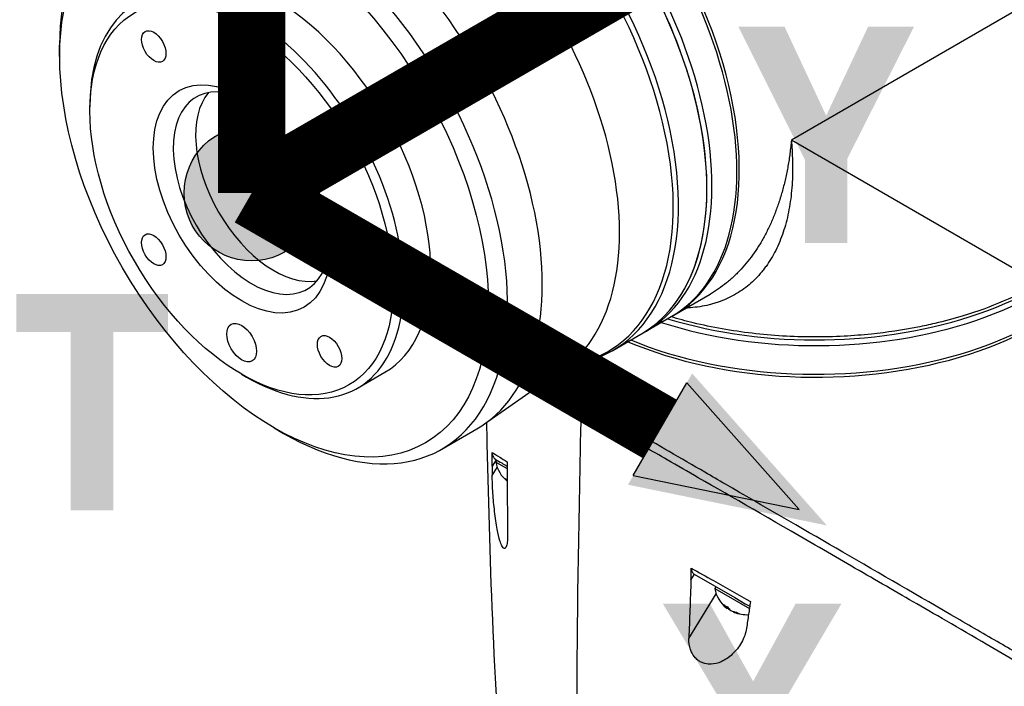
# Model space of a CAD drawing. Header units: millimetres. Extents: x 0 to 5219, y 0 to 2970.
# Tile 225 of 229: x 3247 to 3387, y 2409 to 2503. Entities that reach past the tile are written whole.
import ezdxf

# ---------------------------------------------------------------- set-up
doc = ezdxf.new("R2010")
doc.units = ezdxf.units.MM
doc.header["$LTSCALE"] = 0.2
for name, color, linetype in [('01_Object Line', 4, 'Continuous'), ('07_Special Line2', 76, 'Continuous'), ('12_Before Rev.Num.', 5, 'Continuous')]:
    doc.layers.add(name, color=color, linetype=linetype)
doc.layers.add('14_Mark', color=7, linetype='Continuous', true_color=0xe03c31)
doc.styles.add('Rainbow-5.0 Style', font='malgunsl.ttf')

# ---------------------------------------------------------------- blocks, each defined once
blk = doc.blocks.new('Blk$A18R1-4W24T')
for p, q in [((142.48, 1196.38), (107.87, 1176.39)), ((3.91, 1188.28), (3.91, 1189.86)), ((8.2, 1180.5), (8.2, 1181.31)), ((143.12, 1156.04), (107.87, 1176.39)), ((91.16, 1151.53), (96.33, 1154.51)), ((96.33, 1154.51), (96.33, 1154.51)), ((82.51, 1146.53), (90.81, 1151.32)), ((77.18, 1144.64), (77.84, 1144.77)), ((29.77, 1143.14), (30.48, 1142.73)), ((46.23, 1141.17), (50.12, 1143.42)), ((75.44, 1143.86), (64.26, 1136.06)), ((77.85, 1138.14), (78.75, 1138.95)), ((34.37, 1135.54), (35.73, 1134.75)), ((58.23, 1132.52), (63.17, 1135.37)), ((65.93, 1130.99), (65.38, 1130.1)), ((66.03, 1130.94), (65.88, 1130.68)), ((65.88, 1130.68), (67.49, 1129.75)), ((66.03, 1130.94), (66.32, 1130.77)), ((65.38, 1128.76), (66.09, 1129.91)), ((94.08, 1114.74), (93.61, 1113.99)), ((94.08, 1114.74), (99.82, 1111.43)), ((95.51, 1114.56), (95.51, 1114.56)), ((95.58, 1114.52), (95.58, 1114.52)), ((96.17, 1114.19), (96.17, 1114.19)), ((97.14, 1112.97), (96.99, 1112.71)), ((96.99, 1112.71), (101.91, 1109.87)), ((99.13, 1112.52), (99.13, 1112.52)), ((93.31, 1105.63), (97.2, 1111.94)), ((99.82, 1111.43), (101.33, 1110.56)), ((101.74, 1111.04), (101.74, 1111.04)), ((98.86, 1110.06), (98.75, 1109.88)), ((99.13, 1109.7), (99.12, 1109.67)), ((99.66, 1109.44), (99.63, 1109.38)), ((101.33, 1110.56), (101.96, 1110.19))]:
    blk.add_line(p, q)
for centre, start, end in [((70.32, 1131.48), 190.2393, 231.2982), ((101.44, 1113.52), 190.2393, 232.0145), ((101.44, 1113.52), 247.9855, 274.4285)]:
    blk.add_arc(centre, 4.52, start, end)
for centre, major_axis, ratio, start_param, end_param in [((68.31, 1190.29), (22.5, -38.97), 0.57735, 0, 3.141593), ((64.06, 1187.84), (-22.5, 38.97), 0.57735, 3.141593, 6.283185), ((64.06, 1187.84), (22.5, -38.97), 0.57735, 0, 3.141593), ((64.77, 1188.25), (22.5, -38.97), 0.57735, 0, 3.141593), ((59.43, 1185.17), (22.39, -38.78), 0.57735, 6.092564, 9.615399), ((60.01, 1185.5), (-22.5, 38.97), 0.57735, 2.950972, 6.473806), ((68.66, 1190.5), (22.5, -38.97), 0.57735, 6.275328, 8.628268), ((40.67, 1174.34), (22.5, -38.97), 0.57735, 0, 3.141593), ((35.73, 1171.49), (22.5, -38.97), 0.57735, 5.497787, 10.210176), ((52.46, 1181.15), (21.92, -37.96), 0.57735, 0.049466, 2.106626), ((34.37, 1170.7), (-15.75, 27.28), 0.57735, 3.141593, 6.283185), ((30.48, 1168.45), (-15.75, 27.28), 0.57735, 2.356194, 7.068583), ((31.18, 1168.86), (-7.88, 13.64), 0.57735, 5.55942, 10.148544), ((34.37, 1170.7), (7.88, -13.64), 0.57735, 3.345023, 6.079755), ((111.3, 1174), (45, 0), 0.57735, 4.226786, 6.283185), ((111.3, 1173.19), (45, 0), 0.57735, 4.203607, 6.283185), ((111.3, 1168.7), (45, 0), 0.57735, 4.078449, 6.291042), ((111.3, 1169.11), (45, 0), 0.57735, 4.089699, 6.283185), ((101.59, 1157.17), (2, 0), 0.57735, 0.275781, 0.275794), ((2518.83, 1715.45), (2115.74, 1665.62), 0.73313, 2.577115, 2.578242), ((98.77, 1362.05), (18.61, 309.58), 0.034154, 2.393618, 2.81451), ((77.22, 1263.99), (6.03, 199.3), 0.03852, 2.315592, 2.375727), ((70.07, 1131.63), (-2.25, -3.9), 0.57735, 5.955485, 6.130063), ((69.6, 1131.9), (-2.14, -3.71), 0.816497, 6.1984, 6.295733), ((109.55, 1247), (-14.92, -195.92), 0.040268, 5.461749, 5.521548), ((101.18, 1113.66), (-2.25, -3.9), 0.57735, 5.955485, 6.202632), ((100.71, 1113.94), (-2.14, -3.71), 0.816497, 6.1984, 6.367971), ((101.25, 1113.62), (-2.25, -3.9), 0.816497, 6.169141, 6.202632), ((101.62, 1113.41), (-2.25, -3.9), 0.816497, 6.087678, 6.202632), ((101.69, 1113.37), (-2.25, -3.9), 0.57735, 5.955485, 6.202632), ((101.18, 1113.66), (-2.25, -3.9), 0.57735, 0.080554, 0.114044), ((101.25, 1113.62), (-2.25, -3.9), 0.816497, 0.080554, 0.3277), ((101.62, 1113.41), (-2.25, -3.9), 0.816497, 0.080554, 0.3277), ((102.46, 1112.92), (-2.14, -3.71), 0.57735, 6.1984, 6.367971)]:
    blk.add_ellipse(centre, major_axis=major_axis, ratio=ratio, start_param=start_param, end_param=end_param)
for centre, major_axis in [((34.37, 1170.7), (21.53, -37.29)), ((29.77, 1168.04), (15.25, -26.41)), ((17.27, 1189.69), (1.23, -2.13)), ((29.77, 1168.04), (-8.88, 15.37)), ((42.27, 1175.26), (1.23, -2.13)), ((17.27, 1160.83), (1.23, -2.13)), ((29.77, 1147.63), (-1.5, 2.6)), ((42.27, 1146.39), (1.23, -2.13))]:
    blk.add_ellipse(centre, major_axis=major_axis, ratio=0.57735)
for points, knots in [([(107.87, 1176.39), (107.88, 1176.24), (107.91, 1175.95), (107.95, 1175.36), (108.01, 1174.34), (108.06, 1172.91), (108.04, 1171.24), (107.95, 1169.61), (107.79, 1168.04), (107.55, 1166.51), (107.23, 1165.03), (106.7, 1163.16), (105.86, 1160.99), (104.85, 1159.25), (104.08, 1158.19), (103.54, 1157.5), (102.82, 1156.7), (101.89, 1155.84), (100.88, 1155.08), (99.82, 1154.41), (98.68, 1153.83), (97.68, 1153.44), (96.85, 1153.17), (95.99, 1152.94), (94.89, 1152.72), (93.79, 1152.59), (93.13, 1152.55), (92.92, 1152.54)], [-0.00005585, -0.00005585, -0.00005585, -0.00005585, 0.00051707, 0.00109, 0.00223584, 0.00452754, 0.00681923, 0.00911093, 0.01140263, 0.01369432, 0.01598602, 0.01827771, 0.0228611, 0.02744449, 0.02859034, 0.02973619, 0.03202788, 0.03431958, 0.03661127, 0.03890297, 0.04119466, 0.04348636, 0.04463221, 0.04577806, 0.04806975, 0.05036145, 0.05135454, 0.05135454, 0.05135454, 0.05135454]), ([(107.87, 1176.39), (107.86, 1176.24), (107.84, 1176.08), (107.83, 1175.92), (107.81, 1175.76), (107.79, 1175.6), (107.78, 1175.45), (107.74, 1175.13), (107.71, 1174.82), (107.67, 1174.51), (107.63, 1174.2), (107.58, 1173.9), (107.54, 1173.6), (107.49, 1173.29), (107.44, 1172.99), (107.39, 1172.69), (107.28, 1172.09), (107.16, 1171.5), (107.03, 1170.93), (106.9, 1170.35), (106.76, 1169.78), (106.61, 1169.22), (106.45, 1168.66), (106.29, 1168.11), (106.11, 1167.57), (106.11, 1167.57), (106.11, 1167.56), (106.11, 1167.56), (105.93, 1167.02), (105.74, 1166.5), (105.54, 1165.98), (105.54, 1165.98), (105.54, 1165.97), (105.53, 1165.97), (105.43, 1165.71), (105.33, 1165.46), (105.22, 1165.21), (105.22, 1165.2), (105.22, 1165.2), (105.22, 1165.2), (105.12, 1164.95), (105.01, 1164.7), (104.9, 1164.46), (104.89, 1164.45), (104.89, 1164.45), (104.89, 1164.45), (104.67, 1163.96), (104.43, 1163.48), (104.19, 1163.02), (104.19, 1163.01), (104.19, 1163.01), (104.19, 1163.01), (103.94, 1162.55), (103.69, 1162.1), (103.42, 1161.66), (103.42, 1161.66), (103.42, 1161.65), (103.42, 1161.65), (103.15, 1161.22), (102.88, 1160.79), (102.59, 1160.39), (102.59, 1160.38), (102.59, 1160.38), (102.59, 1160.37), (102.3, 1159.96), (102, 1159.57), (101.7, 1159.18), (101.39, 1158.8), (101.08, 1158.43), (100.75, 1158.08), (100.75, 1158.08), (100.74, 1158.07), (100.74, 1158.07), (100.58, 1157.89), (100.41, 1157.72), (100.24, 1157.54), (100.07, 1157.38), (99.9, 1157.21), (99.73, 1157.05), (99.73, 1157.05), (99.73, 1157.04), (99.72, 1157.04), (99.55, 1156.88), (99.38, 1156.72), (99.2, 1156.57), (99.2, 1156.57), (99.19, 1156.56), (99.19, 1156.56), (99.02, 1156.41), (98.84, 1156.26), (98.66, 1156.11), (98.65, 1156.11), (98.65, 1156.11), (98.65, 1156.1), (98.28, 1155.81), (97.91, 1155.53), (97.53, 1155.27), (97.15, 1155.01), (96.76, 1154.76), (96.37, 1154.53), (96.37, 1154.53), (96.36, 1154.53), (96.36, 1154.53), (96.35, 1154.52), (96.34, 1154.52), (96.33, 1154.51)], [-0.00005797, -0.00005797, -0.00005797, -0.00005797, 0.00049405, 0.00049405, 0.00049405, 0.00104607, 0.00104607, 0.00104607, 0.0021501, 0.0021501, 0.0021501, 0.00325414, 0.00325414, 0.00325414, 0.00435817, 0.00435817, 0.00435817, 0.00656624, 0.00656624, 0.00656624, 0.00877431, 0.00877431, 0.00877431, 0.01098238, 0.01098238, 0.01098238, 0.01099361, 0.01099361, 0.01099361, 0.01319044, 0.01319044, 0.01319044, 0.01320357, 0.01320357, 0.01320357, 0.01429448, 0.01429448, 0.01429448, 0.01430847, 0.01430847, 0.01430847, 0.01539851, 0.01539851, 0.01539851, 0.01541335, 0.01541335, 0.01541335, 0.01760658, 0.01760658, 0.01760658, 0.01762291, 0.01762291, 0.01762291, 0.01981465, 0.01981465, 0.01981465, 0.01983223, 0.01983223, 0.01983223, 0.02202272, 0.02202272, 0.02202272, 0.02204132, 0.02204132, 0.02204132, 0.02425053, 0.02425053, 0.02425053, 0.02643885, 0.02643885, 0.02643885, 0.02645881, 0.02645881, 0.02645881, 0.02756281, 0.02756281, 0.02756281, 0.02864692, 0.02864692, 0.02864692, 0.02866725, 0.02866725, 0.02866725, 0.02975095, 0.02975095, 0.02975095, 0.02977133, 0.02977133, 0.02977133, 0.03085499, 0.03085499, 0.03085499, 0.03087541, 0.03087541, 0.03087541, 0.03308346, 0.03308346, 0.03308346, 0.03527112, 0.03527112, 0.03527112, 0.03529119, 0.03529119, 0.03529119, 0.03534111, 0.03534111, 0.03534111, 0.03534111]), ([(143.12, 1156.04), (143.11, 1156.03), (143.09, 1156.03), (141.49, 1155.11), (139.79, 1154.26), (136.18, 1152.73), (134.28, 1152.04), (130.98, 1151.03), (129.62, 1150.67), (127.45, 1150.16), (126.65, 1149.99), (123.69, 1149.4), (121.48, 1149.07), (117.96, 1148.71), (116.67, 1148.61), (113.92, 1148.46), (112.46, 1148.43), (109.54, 1148.44), (108.08, 1148.48), (105.18, 1148.66), (103.73, 1148.79), (100.87, 1149.12), (99.45, 1149.33), (96.66, 1149.83), (95.29, 1150.12), (92.86, 1150.7), (91.8, 1150.99), (90.76, 1151.3)], [-0.005485, -0.005485, -0.005485, -0.005485, 0, 0, 0.672232, 0.672232, 1.344501, 1.344501, 1.792512, 1.792512, 2.048534, 2.048534, 2.731437, 2.731437, 3.121573, 3.121573, 3.559727, 3.559727, 3.997928, 3.997928, 4.436084, 4.436084, 4.874274, 4.874274, 5.31242, 5.31242, 5.663307, 5.663307, 5.663307, 5.663307]), ([(75.44, 1143.86), (75.56, 1143.94), (75.68, 1144.02), (75.94, 1144.17), (76.07, 1144.24), (76.34, 1144.37), (76.47, 1144.42), (76.71, 1144.51), (76.82, 1144.55), (77.02, 1144.61), (77.11, 1144.63), (77.18, 1144.64)], [3.8775249, 3.8775249, 3.8775249, 3.8775249, 3.9255423, 3.9255423, 3.9735597, 3.9735597, 4.0215771, 4.0215771, 4.0695944, 4.0695944, 4.1176118, 4.1176118, 4.1176118, 4.1176118]), ([(78.75, 1138.95), (78.72, 1138.96), (78.69, 1138.98), (78.62, 1139.02), (78.59, 1139.04), (78.5, 1139.1), (78.43, 1139.14), (78.24, 1139.25), (78.12, 1139.32), (77.74, 1139.54), (77.49, 1139.69), (76.76, 1140.12), (76.28, 1140.4), (74.89, 1141.2), (74.03, 1141.7), (73.19, 1142.18), (73.15, 1142.21), (73.11, 1142.23)], [0.0000473, 0.0000473, 0.0000473, 0.0000473, 0.0110084, 0.0110084, 0.0203933, 0.0203933, 0.039197, 0.039197, 0.0769304, 0.0769304, 0.152825, 0.152825, 0.3056694, 0.3056694, 0.6102316, 0.6102316, 0.6261714, 0.6261714, 0.6261714, 0.6261714]), ([(77.85, 1138.14), (77.83, 1138.15), (77.8, 1138.16), (77.75, 1138.2), (77.72, 1138.21), (77.64, 1138.26), (77.59, 1138.29), (77.43, 1138.38), (77.33, 1138.44), (77.02, 1138.62), (76.81, 1138.74), (76.2, 1139.09), (75.8, 1139.32), (74.64, 1139.99), (73.9, 1140.41), (72.8, 1141.05), (72.41, 1141.27), (72.04, 1141.49)], [0.000001, 0.000001, 0.000001, 0.000001, 0.0091616, 0.0091616, 0.0169709, 0.0169709, 0.0325896, 0.0325896, 0.0638273, 0.0638273, 0.1263043, 0.1263043, 0.2512646, 0.2512646, 0.5013302, 0.5013302, 0.6457966, 0.6457966, 0.6457966, 0.6457966]), ([(142.81, 1101.97), (142.8, 1101.98), (142.74, 1102.02), (142.6, 1102.09), (142.54, 1102.12), (142.37, 1102.21), (142.26, 1102.28), (141.92, 1102.46), (141.69, 1102.59), (141, 1102.97), (140.53, 1103.23), (139.1, 1104.03), (138.11, 1104.6), (135.03, 1106.37), (132.84, 1107.65), (124.99, 1112.21), (119.41, 1115.44), (109.24, 1121.32), (103.91, 1124.4), (97.54, 1128.09), (96.56, 1128.66), (92.18, 1131.2), (88.8, 1133.15), (84.38, 1135.7), (83.19, 1136.39), (81.47, 1137.39), (80.9, 1137.71), (80.08, 1138.19), (79.81, 1138.34), (79.4, 1138.57), (79.27, 1138.65), (79.07, 1138.76), (79.01, 1138.8), (78.91, 1138.86), (78.88, 1138.88), (78.81, 1138.92), (78.78, 1138.93), (78.75, 1138.95)], [0.0003975, 0.0003975, 0.0003975, 0.0003975, 0.0037334, 0.0037334, 0.0059736, 0.0059736, 0.0104554, 0.0104554, 0.0194241, 0.0194241, 0.0373842, 0.0373842, 0.0734232, 0.0734232, 0.1463793, 0.1463793, 0.3201527, 0.3201527, 0.4871586, 0.4871586, 0.516686, 0.516686, 0.6197489, 0.6197489, 0.6590143, 0.6590143, 0.678683, 0.678683, 0.6884419, 0.6884419, 0.6932923, 0.6932923, 0.6957089, 0.6957089, 0.6969153, 0.6969153, 0.6983201, 0.6983201, 0.6983201, 0.6983201]), ([(77.85, 1138.14), (77.88, 1138.12), (77.91, 1138.1), (77.98, 1138.06), (78.01, 1138.04), (78.05, 1138.02)], [-0.02987732, -0.02987732, -0.02987732, -0.02987732, -0.01373724, -0.01373724, 0, 0, 0, 0]), ([(157.86, 1091.94), (157.86, 1091.93), (157.51, 1092.1), (156.71, 1092.56), (155.89, 1093.07), (152.75, 1094.92), (150.85, 1096), (146.64, 1098.43), (144.91, 1099.48), (142.87, 1100.62), (141.51, 1101.34), (138.04, 1103.34), (136.53, 1104.24), (130.94, 1107.53), (127.33, 1109.59), (123.24, 1111.95), (121.76, 1112.8), (117.37, 1115.34), (114.37, 1117.07), (105.1, 1122.43), (99.46, 1125.69), (93.17, 1129.3), (91.7, 1130.14), (88.07, 1132.23), (85.92, 1133.46), (81.81, 1135.84), (79.86, 1136.98), (78.05, 1138.02)], [1.915503, 1.915503, 1.915503, 1.915503, 2.453917, 2.453917, 3.119268, 3.119268, 3.710855, 3.710855, 4.236876, 4.236876, 4.642605, 4.642605, 4.934699, 4.934699, 5.667174, 5.667174, 6.066186, 6.066186, 6.818123, 6.818123, 8.314738, 8.314738, 8.772171, 8.772171, 9.455351, 9.455351, 10.137965, 10.137965, 10.137965, 10.137965]), ([(67.12, 1081.64), (65.55, 1099.48), (65.04, 1117.22), (64.62, 1135.35), (64.61, 1135.82), (64.6, 1136.3)], [0, 0, 0, 0, 6.08921, 6.08921, 6.253362, 6.253362, 6.253362, 6.253362]), ([(65.37, 1132.03), (65.64, 1131.86), (66, 1131.63), (66.45, 1131.36), (66.75, 1131.17), (67.1, 1130.96), (67.49, 1130.72)], [0, 0, 0, 0, 0.5977799, 0.5977799, 0.5977799, 0.9999999, 0.9999999, 0.9999999, 0.9999999]), ([(65.37, 1132.03), (65.37, 1131.9), (65.39, 1131.77), (65.45, 1131.56), (65.49, 1131.47), (65.64, 1131.22), (65.77, 1131.08), (65.93, 1130.99)], [0.0000032, 0.0000032, 0.0000032, 0.0000032, 0.0503484, 0.0503484, 0.0941618, 0.0941618, 0.1878468, 0.1878468, 0.1878468, 0.1878468]), ([(65.38, 1130.1), (65.38, 1130.45), (65.38, 1130.82), (65.37, 1131.45), (65.37, 1131.76), (65.37, 1132.03)], [-0.2324123, -0.2324123, -0.2324123, -0.2324123, -0.1008984, -0.1008984, -0.0000209, -0.0000209, -0.0000209, -0.0000209]), ([(65.93, 1130.99), (66.12, 1130.88), (66.39, 1130.73), (66.72, 1130.54), (66.79, 1130.49), (66.95, 1130.4), (67.26, 1130.22), (67.33, 1130.18), (67.41, 1130.14), (67.49, 1130.09)], [0, 0, 0, 0, 0.5, 0.5, 0.5, 0.75, 0.75, 0.75, 0.8421236, 0.8421236, 0.8421236, 0.8421236]), ([(67.49, 1130.72), (67.49, 1130.46), (67.49, 1130.16), (67.49, 1129.63), (67.49, 1129.34), (67.49, 1129.07)], [-0.1934752, -0.1934752, -0.1934752, -0.1934752, -0.0983779, -0.0983779, 0, 0, 0, 0]), ([(65.38, 1130.1), (65.38, 1129.87), (65.38, 1129.65), (65.38, 1129.2), (65.38, 1128.98), (65.38, 1128.76)], [-0.1686475, -0.1686475, -0.1686475, -0.1686475, -0.0843243, -0.0843243, -0.000001, -0.000001, -0.000001, -0.000001]), ([(67.56, 1120.5), (67.56, 1120.14), (67.55, 1119.8), (67.5, 1119.21), (67.45, 1118.95), (67.34, 1118.6), (67.28, 1118.49), (67.17, 1118.4), (67.12, 1118.4), (67.02, 1118.43), (66.98, 1118.46), (66.87, 1118.57), (66.81, 1118.66), (66.66, 1118.96), (66.56, 1119.21), (66.34, 1119.93), (66.2, 1120.48), (65.94, 1121.89), (65.81, 1122.75), (65.61, 1124.51), (65.53, 1125.4), (65.41, 1127.2), (65.38, 1128.07), (65.38, 1128.76)], [-1.636051, -1.636051, -1.636051, -1.636051, -1.487609, -1.487609, -1.342627, -1.342627, -1.229751, -1.229751, -1.162071, -1.162071, -1.103238, -1.103238, -1.031704, -1.031704, -0.907622, -0.907622, -0.714138, -0.714138, -0.48257, -0.48257, -0.258591, -0.258591, -0.000001, -0.000001, -0.000001, -0.000001]), ([(93.61, 1113.99), (93.62, 1114.25), (93.63, 1114.53), (93.65, 1115.06), (93.65, 1115.36), (93.66, 1115.61)], [-0.1913085, -0.1913085, -0.1913085, -0.1913085, -0.0940503, -0.0940503, 0, 0, 0, 0]), ([(93.66, 1115.61), (94.71, 1115.02), (95.76, 1114.42), (96.81, 1113.83), (98.59, 1112.82), (100.35, 1111.83), (102.08, 1110.85)], [0, 0, 0, 0, 0.371058, 0.371058, 0.371058, 1, 1, 1, 1]), ([(93.66, 1115.61), (93.66, 1115.51), (93.66, 1115.42), (93.7, 1115.24), (93.73, 1115.15), (93.81, 1115), (93.85, 1114.93), (93.96, 1114.82), (94.01, 1114.78), (94.08, 1114.74)], [0, 0, 0, 0, 0.0370329, 0.0370329, 0.076468, 0.076468, 0.1152358, 0.1152358, 0.1527656, 0.1527656, 0.1527656, 0.1527656]), ([(102.07, 1110.84), (102.02, 1110.56), (101.97, 1110.23), (101.88, 1109.66), (101.83, 1109.35), (101.79, 1109.05)], [-0.2166132, -0.2166132, -0.2166132, -0.2166132, -0.1116759, -0.1116759, 0, 0, 0, 0]), ([(101.79, 1109.05), (101.74, 1108.72), (101.7, 1108.4), (101.6, 1107.74), (101.55, 1107.41), (101.51, 1107.08)], [0.000001, 0.000001, 0.000001, 0.000001, 0.1240778, 0.1240778, 0.2481545, 0.2481545, 0.2481545, 0.2481545]), ([(101.51, 1107.08), (101.41, 1106.37), (101.14, 1105.67), (100.44, 1104.44), (100, 1103.87), (99.03, 1102.96), (98.5, 1102.59), (97.43, 1102.11), (96.94, 1101.99), (96.18, 1101.96), (95.89, 1101.98), (95.41, 1102.1), (95.22, 1102.17), (94.88, 1102.34), (94.73, 1102.44), (94.4, 1102.69), (94.24, 1102.85), (93.84, 1103.34), (93.66, 1103.69), (93.37, 1104.54), (93.29, 1105.07), (93.31, 1105.63)], [-1.596737, -1.596737, -1.596737, -1.596737, -1.33399, -1.33399, -1.081083, -1.081083, -0.864266, -0.864266, -0.684891, -0.684891, -0.576042, -0.576042, -0.504751, -0.504751, -0.44002, -0.44002, -0.35801, -0.35801, -0.205711, -0.205711, -0.000001, -0.000001, -0.000001, -0.000001])]:
    blk.add_open_spline(points, degree=3, knots=knots)
blk.add_open_spline([(102.08, 1110.85), (102.08, 1110.85), (102.07, 1110.84), (102.07, 1110.84)], degree=3)
blk = doc.blocks.new('A$C36afca62')
h = blk.add_hatch(color=256)
h.dxf.hatch_style = 1
h.paths.add_polyline_path([(6, 0, 1), (-6, 0, 1)])
at = {"layer": '14_Mark'}
blk.add_hatch(color=256, dxfattribs=at).paths.add_polyline_path([(51.084, -29.494), (39.12, -16.002), (33.418, -25.878)])
blk.add_circle((0, 0), 6)
at = {"layer": '07_Special Line2', "const_width": 6}
blk.add_lwpolyline([(36.269, 20.94), (0, 0)], dxfattribs=at)
at = {"layer": '12_Before Rev.Num.', "const_width": 6}
blk.add_lwpolyline([(0, 41.88), (0, 0)], dxfattribs=at)
at = {"layer": '14_Mark'}
for p, q in [((33.893, -25.055), (38.645, -16.825)), ((48.615, -28.068), (38.645, -16.825)), ((33.893, -25.055), (48.615, -28.068))]:
    blk.add_line(p, q, dxfattribs=at)
at = {"layer": '14_Mark', "const_width": 6}
blk.add_lwpolyline([(36.269, -20.94), (0, 0)], dxfattribs=at)
at = {"insert": (-21.407, -18.551), "char_height": 19.2, "attachment_point": 4, "style": 'Rainbow-5.0 Style'}
blk.add_mtext('{\\fMalgun Gothic Semilight|b1|i0|c129|p50;T}', dxfattribs=at)
at = {"layer": '07_Special Line2', "insert": (43.221, 5.18), "char_height": 19.2, "attachment_point": 4, "style": 'Rainbow-5.0 Style'}
blk.add_mtext('{\\fMalgun Gothic Semilight|b1|i0|c129|p50;Y}', dxfattribs=at)
at = {"layer": '14_Mark', "insert": (36.133, -46.025), "char_height": 19.2, "attachment_point": 4, "style": 'Rainbow-5.0 Style'}
blk.add_mtext('{\\fMalgun Gothic Semilight|b1|i0|c129|p50;X}', dxfattribs=at)

msp = doc.modelspace()

# ---------------------------------------------------------------- block references
at = {"xscale": 1.6, "yscale": 1.6, "zscale": 1.6}
msp.add_blockref('A$C36afca62', (3279.913, 2478.583), dxfattribs=at)
at = {"layer": '01_Object Line'}
msp.add_blockref('Blk$A18R1-4W24T', (3248.729, 1309.722), dxfattribs=at)

doc.saveas('drawing.dxf')
